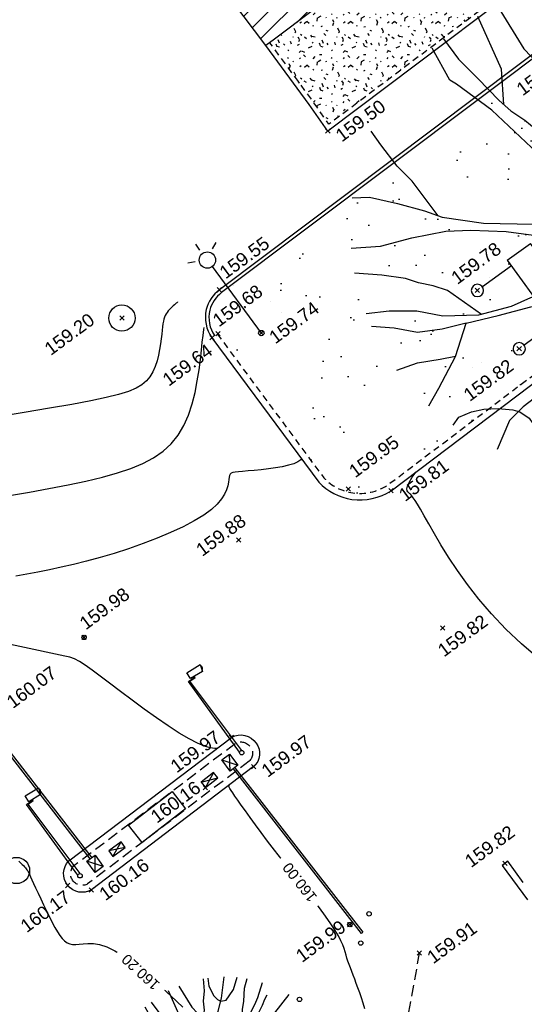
# Model space of a CAD drawing. Header units: metres. Extents: x 1575818 to 1575995, y 2263001 to 2263183.
# Tile 46 of 67: x 1575877 to 1575888, y 2263096 to 2263119. Entities that reach past the tile are written whole.
import ezdxf
from ezdxf.enums import TextEntityAlignment as Align

# ---------------------------------------------------------------- set-up
doc = ezdxf.new("R2010")
doc.units = ezdxf.units.M
doc.set_wipeout_variables(frame=1)
doc.header["$PDMODE"] = 3
doc.header["$PDSIZE"] = 0.05
for name, pattern in [('CACHE_100', [1.5, 1, -0.5]), ('CACHE_15', [0.22499999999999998, 0.15, -0.075]), ('CACHE_25', [0.375, 0.25, -0.125])]:
    doc.linetypes.add(name, pattern=pattern)
doc.layers.get('0').update_dxf_attribs({"linetype": 'CONTINUOUS'})
for name, color, linetype in [('D_ALT_MUR', 30, 'CONTINUOUS'), ('D_BATI', 1, 'CONTINUOUS'), ('D_BORDURETTE', 20, 'CONTINUOUS'), ('D_CN_MAITRESSE', 34, 'CONTINUOUS'), ('D_CN_ORDINAIRE', 43, 'CONTINUOUS'), ('D_ECLAIRAGE', 220, 'CONTINUOUS'), ('D_MOB_URBAIN', 32, 'CONTINUOUS'), ('D_PEINTURE', 252, 'CACHE_25'), ('D_PLAQUE', 151, 'CONTINUOUS'), ('D_REGARD', 144, 'CONTINUOUS'), ('D_TROTTOIR', 7, 'CONTINUOUS'), ('H_BATI', 30, 'CONTINUOUS'), ('T_COTATION_CN', 7, 'CONTINUOUS'), ('T_COTATION_CN Cache des textes', 7, 'CONTINUOUS'), ('TOPO_ALT', 142, 'CONTINUOUS'), ('TOPO_JIS', 7, 'CONTINUOUS'), ('V_ARBRE', 82, 'CONTINUOUS'), ('V_HAIE', 82, 'CACHE_100'), ('V_VEGETATION', 80, 'CONTINUOUS')]:
    doc.layers.add(name, color=color, linetype=linetype)
doc.styles.get("Standard").update_dxf_attribs({"font": 'arial.ttf'})

# ---------------------------------------------------------------- blocks, each defined once
blk = doc.blocks.new('194')
for p, q in [((0, -0.02847191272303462), (0, 0.02847191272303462)), ((0.02847191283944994, 0), (-0.02847191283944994, 0))]:
    blk.add_line(p, q)
for points in [[(-0.1461526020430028, 0.4830846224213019), (-0.1313110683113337, 0.4319720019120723), (-0.106946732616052, 0.3801494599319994), (-0.0806984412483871, 0.3212509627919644), (-0.06513269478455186, 0.2926318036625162), (-0.04396881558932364, 0.2639625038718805), (-0.02814223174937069, 0.2372883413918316), (-0.01035898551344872, 0.2388329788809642), (0.002117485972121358, 0.2457803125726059), (0.01105636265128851, 0.2654169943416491), (0.02217785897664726, 0.3113231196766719), (0.03121265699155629, 0.3416692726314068), (0.04929892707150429, 0.3770461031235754), (0.0586229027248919, 0.4125014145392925), (0.07673969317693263, 0.4512858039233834), (0.09027008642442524, 0.5000015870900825)], [(-0.07450828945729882, 0.3098697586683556), (-0.05362751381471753, 0.3813758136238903), (-0.06234656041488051, 0.5021344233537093)], [(-0.01531891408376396, 0.5064359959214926), (0.005253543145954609, 0.4056769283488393), (0.03225323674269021, 0.3437046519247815)], [(0.1072929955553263, 0.4968469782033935), (0.09997359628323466, 0.463491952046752), (0.1031740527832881, 0.4403387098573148), (0.1049468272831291, 0.4208495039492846), (0.1154644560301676, 0.39933464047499), (0.1258367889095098, 0.3887748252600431), (0.1472230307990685, 0.3849320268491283), (0.1651021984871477, 0.3971861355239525), (0.1918068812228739, 0.4164202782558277), (0.2231852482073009, 0.4581867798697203)], [(0.1152670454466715, 0.1452303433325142), (0.0986536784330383, 0.1258849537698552), (0.07537181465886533, 0.1083240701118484), (0.0521226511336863, 0.09441414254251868), (0.03093184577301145, 0.09290002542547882), (0.01664989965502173, 0.1017909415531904), (0.004443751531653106, 0.1250248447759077), (-0.002311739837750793, 0.1589202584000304), (-0.003714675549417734, 0.1925243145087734), (0.003646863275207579, 0.2262932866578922), (0.007520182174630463, 0.2510870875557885), (0.03967552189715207, 0.2809827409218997), (0.07387395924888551, 0.321570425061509), (0.1006920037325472, 0.3534612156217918), (0.1332324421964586, 0.3991754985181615), (0.1729507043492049, 0.4788131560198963)], [(-0.4404696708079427, 0.2345605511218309), (-0.4059797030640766, 0.2232090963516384), (-0.3550066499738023, 0.190927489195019), (-0.3074519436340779, 0.1567328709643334), (-0.277307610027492, 0.1316828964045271), (-0.1996929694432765, 0.09017412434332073), (-0.1006682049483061, 0.05211815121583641), (-0.06526605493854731, 0.04451329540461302), (-0.04238316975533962, 0.04965355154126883), (-0.02268873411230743, 0.05142106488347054), (-0.01188920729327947, 0.06371477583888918), (-0.008299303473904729, 0.08481899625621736), (-0.0113984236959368, 0.1186162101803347), (-0.02875204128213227, 0.1612869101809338), (-0.1020297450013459, 0.3074666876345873), (-0.1528483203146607, 0.384206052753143), (-0.1634263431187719, 0.3966908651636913), (-0.1757284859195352, 0.472620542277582)], [(0.1767934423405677, 0.2084527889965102), (0.1743488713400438, 0.2337707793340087), (0.1834120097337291, 0.2672810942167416), (0.1873507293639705, 0.299376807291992), (0.1982978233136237, 0.3258111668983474), (0.2143889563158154, 0.3558507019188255), (0.2362548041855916, 0.4055552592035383), (0.259690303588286, 0.4389728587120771)], [(0.1831099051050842, 0.2661640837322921), (0.2103775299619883, 0.2884602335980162), (0.2283046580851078, 0.3060690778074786), (0.2533208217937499, 0.3270222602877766), (0.2749468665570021, 0.3499531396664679), (0.3140364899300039, 0.4025512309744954)], [(-0.284158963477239, 0.1373763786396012), (-0.3102513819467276, 0.2240539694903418), (-0.3293206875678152, 0.2650393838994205), (-0.3465787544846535, 0.3183988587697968), (-0.3556552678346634, 0.3528168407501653)], [(0.4336183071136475, 0.210027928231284), (0.3872137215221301, 0.1926741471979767), (0.3461791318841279, 0.1769761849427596), (0.3051140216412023, 0.1578706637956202), (0.2641121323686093, 0.1458236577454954), (0.2267437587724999, 0.1317967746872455), (0.1767209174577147, 0.1181266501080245), (0.150127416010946, 0.1113057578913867), (0.1233210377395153, 0.1078946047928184), (0.1129181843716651, 0.1150468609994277), (0.1093631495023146, 0.1257890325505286), (0.1111781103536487, 0.1381870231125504), (0.1183478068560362, 0.1505370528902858), (0.1345711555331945, 0.1681611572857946), (0.156197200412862, 0.1910920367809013), (0.1740938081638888, 0.2052933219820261), (0.1920514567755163, 0.2263097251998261), (0.2187888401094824, 0.2491948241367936), (0.2529567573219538, 0.2863749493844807), (0.2816870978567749, 0.3143539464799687), (0.2996316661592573, 0.3339099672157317), (0.3138751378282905, 0.3479005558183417)], [(0.169232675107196, 0.2014359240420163), (0.2292279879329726, 0.218917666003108), (0.2720775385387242, 0.2470136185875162), (0.3185148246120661, 0.2680183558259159), (0.3999514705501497, 0.3183940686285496)], [(-0.4790834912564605, 0.1354306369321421), (-0.4193049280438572, 0.1186184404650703), (-0.3520620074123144, 0.112672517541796), (-0.2795203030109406, 0.1015773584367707), (-0.2298636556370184, 0.08509901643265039), (-0.1611113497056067, 0.05776034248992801), (-0.1098475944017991, 0.03082095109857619), (-0.07449104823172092, 0.01811463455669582), (-0.04982327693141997, 0.00550386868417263), (-0.03220037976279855, -0.007043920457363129), (-0.03242405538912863, -0.03206537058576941), (-0.03598355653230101, -0.0497686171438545), (-0.04853134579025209, -0.06739151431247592), (-0.06302254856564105, -0.08499703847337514), (-0.08253486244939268, -0.09356867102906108), (-0.1145859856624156, -0.09158153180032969), (-0.1604991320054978, -0.09117109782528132), (-0.2049851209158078, -0.09417466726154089), (-0.2758719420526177, -0.08819617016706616), (-0.3466024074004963, -0.0647269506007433), (-0.3942048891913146, -0.03587671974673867), (-0.4489304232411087, -0.01570887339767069), (-0.4966944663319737, -0.004656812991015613)], [(0.4374264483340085, -0.04418277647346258), (0.3992946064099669, -0.03478515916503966), (0.3353269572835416, -0.0291004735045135), (0.2502513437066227, -0.01568081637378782), (0.2007247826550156, -0.00111906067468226), (0.1687075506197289, 0.01158195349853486), (0.1456654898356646, 0.02079474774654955), (0.1316901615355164, 0.03674199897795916), (0.1301455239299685, 0.05452524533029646), (0.1373479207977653, 0.0705262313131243), (0.1515913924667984, 0.08451681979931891), (0.1747795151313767, 0.09161162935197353), (0.1996517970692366, 0.09650060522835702), (0.2228072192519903, 0.09994445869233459), (0.2530211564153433, 0.1033250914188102), (0.2868686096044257, 0.1047258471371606), (0.3170651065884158, 0.1061593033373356), (0.3472637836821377, 0.1078361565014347), (0.3757565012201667, 0.1092848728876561), (0.4112597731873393, 0.1053156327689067), (0.4521025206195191, 0.09959465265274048), (0.5018773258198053, 0.09736869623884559)], [(-0.2695262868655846, -0.08873135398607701), (-0.3194504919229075, -0.01686634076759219), (-0.344298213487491, 0.002791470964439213), (-0.3706338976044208, 0.01906133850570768), (-0.3935534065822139, 0.03700129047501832), (-0.4375619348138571, 0.06023163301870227), (-0.4901822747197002, 0.08428440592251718)], [(0.2017604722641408, -0.2659655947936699), (0.1665602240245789, -0.228164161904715), (0.1418928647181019, -0.2101738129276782), (0.1206635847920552, -0.1888064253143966), (0.08916007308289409, -0.145926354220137), (0.0716798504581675, -0.1136387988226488), (0.05947370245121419, -0.0904048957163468), (0.0472980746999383, -0.06376343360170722), (0.03673248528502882, -0.04760330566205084), (0.03689162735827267, -0.02983531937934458), (0.038754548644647, -0.01208259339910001), (0.04600272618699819, 0.009029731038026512), (0.05340055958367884, 0.01967380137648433), (0.06388407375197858, 0.02152723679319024), (0.07994828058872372, 0.02138335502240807), (0.1030230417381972, 0.01582151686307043), (0.1207430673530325, 0.01030763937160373), (0.1420660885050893, -0.000593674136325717), (0.1560566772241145, -0.01483714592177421), (0.166607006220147, -0.0327010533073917), (0.1752101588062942, -0.0505475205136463), (0.1840719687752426, -0.066692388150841), (0.1946375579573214, -0.08285251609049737), (0.2085954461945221, -0.1007469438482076), (0.2191610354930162, -0.116907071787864), (0.2313846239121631, -0.1381937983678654), (0.2382992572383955, -0.1543212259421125), (0.2525005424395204, -0.1722178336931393), (0.2647546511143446, -0.1900970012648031), (0.2750463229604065, -0.2096625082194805), (0.292685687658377, -0.2241820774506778), (0.3015649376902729, -0.2383797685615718), (0.3138822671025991, -0.2492004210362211)], [(0.1609056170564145, -0.02304741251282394), (0.1755916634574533, -0.007953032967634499), (0.1880049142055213, -0.008064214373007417), (0.2129788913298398, -0.01899822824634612), (0.2269847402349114, -0.03153792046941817), (0.2429682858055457, -0.04068749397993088), (0.2586779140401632, -0.05324244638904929), (0.2729751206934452, -0.06042958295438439), (0.2869657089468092, -0.07467305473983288), (0.297546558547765, -0.08912940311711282), (0.3044938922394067, -0.1016058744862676), (0.3134211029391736, -0.1104488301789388), (0.3273942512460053, -0.1266394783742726)], [(0.3685879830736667, -0.09317352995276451), (0.3455132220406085, -0.0876116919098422), (0.3244008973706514, -0.08036351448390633), (0.3066961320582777, -0.07314585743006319), (0.2816741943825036, -0.06756657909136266), (0.2676356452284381, -0.05867784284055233), (0.2640806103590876, -0.04793567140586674), (0.2641917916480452, -0.03552242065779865), (0.2736219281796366, -0.0193672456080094)], [(-0.4387546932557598, -0.2315035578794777), (-0.4063985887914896, -0.2041293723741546), (-0.3507960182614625, -0.1533647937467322), (-0.3060600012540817, -0.0952146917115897), (-0.3575126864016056, -0.08940992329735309), (-0.4086746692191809, -0.07826293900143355), (-0.451208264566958, -0.05310221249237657), (-0.4954066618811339, -0.03366502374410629)], [(0.3456715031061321, -0.03001977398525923), (0.3495762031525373, -0.04164234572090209), (0.3635667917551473, -0.05588581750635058), (0.3705141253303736, -0.06836228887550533), (0.3847633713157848, -0.08090416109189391), (0.3987844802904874, -0.09174007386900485), (0.4130969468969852, -0.09722343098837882), (0.4275163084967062, -0.1119520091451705)], [(-0.3060600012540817, -0.0952146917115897), (-0.2368888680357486, -0.1028784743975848), (-0.166002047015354, -0.1088569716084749), (-0.1271815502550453, -0.1145488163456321), (-0.1005377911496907, -0.1235330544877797), (-0.0864958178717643, -0.1290033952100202), (-0.07421730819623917, -0.1415034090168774), (-0.06007573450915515, -0.1630090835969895), (-0.05492027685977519, -0.1841914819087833), (-0.06417784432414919, -0.2142340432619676), (-0.06786547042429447, -0.246269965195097), (-0.07195237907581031, -0.2957944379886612), (-0.07937728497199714, -0.3382436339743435), (-0.09935620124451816, -0.3718345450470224), (-0.106592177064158, -0.3931491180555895), (-0.1329422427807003, -0.4807580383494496)], [(-0.04733307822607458, -0.4976479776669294), (-0.05001621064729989, -0.4112209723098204), (-0.05466897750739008, -0.3327991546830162), (-0.04138153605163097, -0.2353081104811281), (-0.02849085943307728, -0.1821153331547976), (-0.004923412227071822, -0.1326694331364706), (0.01308437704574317, -0.106054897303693), (0.02556084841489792, -0.09910756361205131), (0.03987331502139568, -0.1045909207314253), (0.05214486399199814, -0.1205229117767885), (0.0677106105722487, -0.1491420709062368), (0.08892245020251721, -0.172456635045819), (0.1081544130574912, -0.1994047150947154), (0.125715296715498, -0.2226865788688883), (0.1326321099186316, -0.2385706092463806), (0.1414939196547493, -0.2547154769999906), (0.1413500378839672, -0.2707796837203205), (0.1395198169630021, -0.284881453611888), (0.1357097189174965, -0.3026167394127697), (0.1371584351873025, -0.3311094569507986), (0.1388832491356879, -0.3559533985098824), (0.1420684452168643, -0.380810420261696), (0.1454970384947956, -0.4056696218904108), (0.148697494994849, -0.4288228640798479), (0.1558555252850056, -0.4449524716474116), (0.1634697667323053, -0.4756718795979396)], [(0.2195901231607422, -0.1176543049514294), (0.2544920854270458, -0.140104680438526), (0.2827929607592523, -0.1600749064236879), (0.3215468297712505, -0.1815992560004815), (0.3498651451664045, -0.1996223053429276), (0.3816389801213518, -0.2123211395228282), (0.4411833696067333, -0.2522903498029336)], [(-0.4766329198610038, -0.1377846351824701), (-0.4305907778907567, -0.1383176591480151), (-0.3828145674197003, -0.1477337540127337), (-0.3503736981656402, -0.1528158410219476)], [(0.2999844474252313, -0.1696232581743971), (0.4837679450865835, -0.1595204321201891)], [(0.3358474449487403, -0.1907008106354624), (0.3426147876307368, -0.2209780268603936), (0.3601604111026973, -0.2459636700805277), (0.3741030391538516, -0.2655618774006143), (0.4084618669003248, -0.3011376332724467)], [(0.1958192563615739, -0.2987018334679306), (0.2016187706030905, -0.2817864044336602), (0.1964057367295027, -0.2659176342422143), (0.2071152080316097, -0.2660135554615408), (0.2160576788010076, -0.2731527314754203), (0.2300482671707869, -0.2873962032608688), (0.2513560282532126, -0.3000012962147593), (0.2813933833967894, -0.3163358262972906), (0.2990654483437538, -0.3272044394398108), (0.3167375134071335, -0.338073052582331), (0.3500866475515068, -0.3657007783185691)], [(-0.404449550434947, -0.2874813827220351), (-0.3873556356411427, -0.2752398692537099), (-0.3591609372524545, -0.2737912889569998), (-0.332471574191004, -0.2776740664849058), (-0.3041273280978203, -0.286673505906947), (-0.2760585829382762, -0.2993146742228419), (-0.2635067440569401, -0.3084158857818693), (-0.2495907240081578, -0.3279759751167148), (-0.2427825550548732, -0.3545179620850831), (-0.2412579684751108, -0.374210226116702), (-0.2395360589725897, -0.3990061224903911), (-0.2445421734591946, -0.4332885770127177)], [(-0.07122478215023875, -0.2869775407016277), (-0.146404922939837, -0.281038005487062), (-0.1996362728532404, -0.283963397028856), (-0.252995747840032, -0.3012214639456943), (-0.2903220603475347, -0.3186228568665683), (-0.3351678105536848, -0.3665465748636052)], [(0.2205787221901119, -0.4530722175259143), (0.1899064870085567, -0.3936531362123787), (0.1797739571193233, -0.3563196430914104), (0.1727096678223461, -0.3297239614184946), (0.1641719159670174, -0.3045755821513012), (0.1605994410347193, -0.2957805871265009), (0.1392412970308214, -0.2861779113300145)], [(0.1617832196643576, -0.298694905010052), (0.1625793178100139, -0.2921470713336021), (0.1677386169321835, -0.2868381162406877), (0.1784001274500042, -0.2922887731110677), (0.1980520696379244, -0.2995238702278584), (0.2120884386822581, -0.3086560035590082), (0.228026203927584, -0.3229169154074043), (0.2436072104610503, -0.3498322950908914), (0.2559092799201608, -0.3623567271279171), (0.2684394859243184, -0.3765871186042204), (0.2965663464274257, -0.4090494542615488)]]:
    blk.add_lwpolyline(points)
blk = doc.blocks.new('TCPOINT')
at = {"color": 0, "lineweight": 9}
blk.add_point((0, 0), dxfattribs=at)
at = {"layer": 'TOPO_ALT', "lineweight": 9}
blk.add_attdef('ALT', text='', height=0.3, dxfattribs=at).set_placement((0.09999999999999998, -0.1), align=Align.TOP_LEFT)
blk = doc.blocks.new('280')
at = {"ltscale": 3}
blk.add_circle((0, 0), 0.05, dxfattribs=at)
blk = doc.blocks.new('510')
at = {"color": 0, "linetype": 'ByBlock'}
for p, q in [((0.5271395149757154, 0.02005909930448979), (0.5271253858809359, 0.09444305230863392)), ((0.5271253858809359, 0.09444305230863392), (1, 0)), ((-2.362066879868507e-07, 0.02017509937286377), (0.5271395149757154, 0.02005909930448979)), ((2.362066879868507e-07, -0.02017509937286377), (-2.362066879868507e-07, 0.02017509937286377)), ((1, 0), (0.5271250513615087, -0.09444320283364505)), ((0.527139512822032, -0.02005925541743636), (2.362066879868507e-07, -0.02017509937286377)), ((0.5271250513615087, -0.09444320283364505), (0.527139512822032, -0.02005925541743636))]:
    blk.add_line(p, q, dxfattribs=at)
blk = doc.blocks.new('425')
at = {"linetype": 'Continuous', "ltscale": 3}
for p, q in [((-1.164153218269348e-10, 2.357073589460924), (-1.164153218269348e-10, 2.522992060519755)), ((-0.249964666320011, 2.209699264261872), (-0.4010844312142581, 2.278195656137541)), ((0.249964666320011, 2.209699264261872), (0.4010844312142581, 2.278195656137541))]:
    blk.add_line(p, q, dxfattribs=at)
at = {"ltscale": 3}
blk.add_line((0, 1.885346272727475), (0, 0), dxfattribs=at)
at = {"linetype": 'Continuous', "ltscale": 3}
for centre, radius in [((0, 2.071401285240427), 0.1860550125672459), ((0, 0), 0.06209261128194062)]:
    blk.add_circle(centre, radius, dxfattribs=at)
blk = doc.blocks.new('529')
at = {"color": 0}
for p, q in [((-0.09999999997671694, -0.5857138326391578), (1.099999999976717, -0.5857138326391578)), ((-0.09999999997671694, -0.5857138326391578), (-0.09999999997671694, -0.9857140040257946)), ((1.099999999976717, -0.5857138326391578), (1.099999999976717, -0.9857140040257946)), ((1.099999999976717, -0.9857140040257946), (-0.09999999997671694, -0.9857140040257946))]:
    blk.add_line(p, q, dxfattribs=at)
for points in [[(0, -0.5857138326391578), (0, -0.08571426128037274)], [(1, -0.5857138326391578), (1, -0.08571426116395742)]]:
    blk.add_lwpolyline(points, dxfattribs=at)
for centre in [(0, 0), (1, 0)]:
    blk.add_circle(centre, 0.08571426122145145, dxfattribs=at)
blk = doc.blocks.new('480')
blk.add_circle((0, 0), 0.3)
blk = doc.blocks.new('504')
at = {"flags": 128}
for points in [[(-0.06262151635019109, 0.07796502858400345), (-0.03299149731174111, 4.061532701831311)], [(-0.03299149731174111, 4.061532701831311), (0.2899972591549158, 4.061373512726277), (0.290015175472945, 4.097725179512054)], [(0.03720031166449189, 4.029674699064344), (0.3218049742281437, 4.029534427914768), (0.3218372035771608, 4.094926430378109)], [(0.06269833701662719, 0.07790326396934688), (0.03720031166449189, 4.029674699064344)]]:
    blk.add_lwpolyline(points, dxfattribs=at)
blk.add_lwpolyline([(0.1523238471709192, 4.421948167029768), (0.8658200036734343, 4.359196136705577), (0.7581305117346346, 4.056554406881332), (0.1250841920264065, 4.112230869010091)], close=True)
blk.add_circle((0, 0), 0.1)
at = {"color": 2}
blk.add_arc((0.7130849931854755, 4.238849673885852), 0.1540363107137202, 292.6541478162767, 28.17152059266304, dxfattribs=at)
blk = doc.blocks.new('zt_cache')
at = {"color": 7, "true_color": 0xffffff}
blk.add_wipeout([(0, 0), (1, 0), (1, 1), (0, 1)], dxfattribs=at)

msp = doc.modelspace()

# ---------------------------------------------------------------- hatches: boundary and pattern name
at = {"layer": 'H_BATI'}
h = msp.add_hatch(dxfattribs=at)
h.set_pattern_fill('ANSI31', color=256, scale=0.1)
h.set_pattern_definition([(45, (0, 0), (-0.2245064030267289, 0.2245064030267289), [])])
h.paths.add_polyline_path([(1575898.473245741, 2263130.268027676), (1575899.84896295, 2263128.479965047), (1575903.005930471, 2263130.860281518), (1575901.151989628, 2263133.319127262), (1575880.770740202, 2263130.837368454), (1575864.877073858, 2263125.474333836), (1575868.774328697, 2263120.33384743), (1575876.150153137, 2263125.877966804), (1575882.129013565, 2263117.955760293), (1575882.326651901, 2263118.103326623), (1575887.603221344, 2263122.078232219), (1575893.98224149, 2263126.875342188)])
at = {"layer": 'V_HAIE'}
h = msp.add_hatch(dxfattribs=at)
h.set_pattern_fill('HAIE', color=256)
h.set_pattern_definition([(109.29004622, (0.70106, 0.0037159), (-6.000000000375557, 17.00000000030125), [0.060339, -21.1292811]), (161.565051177, (0.4332, 0.9125), (-1.000000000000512, 1.360744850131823e-12), [0.06312999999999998, -3.09914766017]), (106.927513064, (0.3733, 0.9325), (-3.99999999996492, 13.00000000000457), [0.06846000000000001, -23.9731705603]), (111.250505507, (0.43602, 0), (-1.999999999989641, 5.000000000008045), [0.086495, -19.2267129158]), (28.4429286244, (0.3021, 0.5821), (10.99999999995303, 5.999999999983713), [0.07775999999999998, -27.2169281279]), (83.65980825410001, (0.2935, 0.5052), (-2.833427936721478e-13, 1.000000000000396), [0.07737999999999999, -8.978005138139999]), (28.0724869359, (0.83505, 0.95525), (13.00000000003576, 7.00000000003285), [0.048417, -16.951583]), (69.44395478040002, (0.8778, 0.04644), (1.000000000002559, 3.000000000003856), [0.04869999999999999, -8.495303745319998]), (122.905242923, (0.892, 0.09204), (-2.000000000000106, 2.999999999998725), [0.05765, -20.1908067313]), (135, (0.94045, 0.18035), (-1.00000000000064, 1.110223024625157e-16), [0.036277, -1.37793656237]), (156.250505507, (0.9946, 0.7986), (-15.99999999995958, 7.000000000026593), [0.07787000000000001, -27.2351305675]), (45, (0.8834799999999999, 0.79002), (0, 1.00000000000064), [0.056422, -1.35779156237]), (48.3664606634, (0.892, 0.6476), (7.000000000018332, 8.000000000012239), [0.03428, -12.0073145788]), (34.6951535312, (0.8977, 0.471), (9.999999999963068, 6.999999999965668), [0.04504999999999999, -15.7663383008]), (128.290163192, (0.55, 0.9638), (-3.999999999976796, 5.000000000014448), [0.04612, -24.1613168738]), (72.2553283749, (0.6526, 0.4111), (7.00000000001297, 21.99999999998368), [0.07477999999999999, -26.1740294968]), (115.346175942, (0.6754, 0.4823), (-1.000000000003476, 2.000000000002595), [0.05992000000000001, -20.9638760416]), (115.016893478, (0.8038, 0.2659), (-0.9999999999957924, 2.000000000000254), [0.08796, -16.4649853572]), (41.1859251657, (0.7809, 0.2459), (1.000000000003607, 1.000000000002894), [0.03027, -10.5998758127]), (63.4349488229, (0.74384, 0.14044), (3.841926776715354e-13, 1.000000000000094), [0.019113, -2.2169549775]), (131.185925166, (0.4873, 0.1775), (-1.000000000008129, 0.999999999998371), [0.06057000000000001, -10.5695758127]), (159.44395478, (0.5443100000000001, 0.28003), (-2.999999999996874, 1.000000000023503), [0.048702, -8.495301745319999]), (19.7988763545, (0.3733, 0.3826), (10.99999999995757, 3.99999999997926), [0.03338999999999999, -26.5372705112]), (116.565051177, (0.50443, 0.5735100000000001), (-0.9999999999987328, 1.000000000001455), [0.019113, -2.2169549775]), (45, (0.6212300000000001, 0.65897), (0, 1.00000000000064), [0.024185, -1.39002856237]), (56.30993247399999, (0.7409399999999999, 0.57919), (0.9999999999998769, 1.999999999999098), [0.020579, -3.58497227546]), (131.185925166, (0.6441, 0.8328), (-1.000000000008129, 0.999999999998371), [0.03031, -10.5998358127]), (0, (0.35, 0.75), (0, 1), [0.05, -0.95]), (146.309932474, (0.05123, 0.1063), (-1.999999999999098, 0.9999999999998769), [0.06157000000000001, -3.54398127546]), (143.130102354, (0.1111, 0.45668), (-2.999999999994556, 2.000000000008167), [0.071224, -4.928776]), (36.3843518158, (0, 0.45956), (3.999999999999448, 2.999999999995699), [0.067217, -23.5336304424]), (136.73570459, (0.054093, 0.6674800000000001), (-16.00000000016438, 14.99999999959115), [0.06657599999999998, -23.27865906]), (25.70995378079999, (0.094, 0.8983), (1.999999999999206, 0.9999999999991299), [0.09176000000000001, -29.8748881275]), (127.405356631, (0.1709, 0.1575), (-9.999999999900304, 13.00000000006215), [0.061, -21.339934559]), (45, (0.17947, 0.009394), (0, 1.00000000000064), [0.028211, -1.38600256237]), (153.434948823, (0.21369, 0.39117), (-1.000000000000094, -1.361022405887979e-12), [0.025435, -2.2106329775]), (167.471192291, (0.2479, 0.1404), (-5.000000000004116, 0.999999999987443), [0.07887999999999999, -9.140664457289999]), (45, (0.2, 0.65), (0, 1.00000000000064), [0.070711, -1.34350256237])])
h.paths.add_polyline_path([(1575887.973527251, 2263119.481112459), (1575887.125996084, 2263121.718732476), (1575882.326651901, 2263118.103326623), (1575882.217129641, 2263118.021552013), (1575883.206260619, 2263116.67475125), (1575883.565964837, 2263116.158043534)])
at = {"layer": 'V_VEGETATION', "ltscale": 0.5}
h = msp.add_hatch(dxfattribs=at)
h.set_pattern_fill('ALEA', color=256, scale=0.25)
h.set_pattern_definition([(348.4323474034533, (1575893.994769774, 2263027.499427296), (1.990511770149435, 2.244518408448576), [0, -1.875]), (103.4323474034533, (1575893.564482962, 2263027.450916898), (-2.178559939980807, -2.062492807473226), [0, -3.125]), (189.4323474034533, (1575893.564482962, 2263027.450916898), (1.905500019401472, -2.317125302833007), [0, -2.5]), (216.4323474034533, (1575893.821637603, 2263027.102532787), (2.749765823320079, -1.199494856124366), [0, -2.5]), (110.4323474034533, (1575892.98907147, 2263026.757085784), (-1.910966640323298, -2.312618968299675), [0, -2.5]), (322.4323474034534, (1575892.98907147, 2263026.757085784), (2.772992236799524, 1.1447768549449), [0, -2.5]), (88.43234740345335, (1575894.71021872, 2263026.951127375), (-2.638139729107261, -1.428362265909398), [0, -3.125]), (336.4323474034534, (1575893.681600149, 2263028.344663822), (2.413675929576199, 1.781619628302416), [0, -2.5]), (211.4323474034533, (1575893.681600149, 2263028.344663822), (2.634759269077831, -1.434588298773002), [0, -2.5]), (150.4323474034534, (1575893.508467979, 2263027.947769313), (-2.58668352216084, -1.519561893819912), [0, -1.25]), (284.4323474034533, (1575894.279931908, 2263026.902616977), (2.889942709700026, -0.8051280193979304), [0, -1.55])])
h.paths.add_polyline_path([(1575894.184574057, 2263122.164097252), (1575888.903240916, 2263118.170199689), (1575881.10952939, 2263112.310417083, 0.1684332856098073), (1575880.844244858, 2263111.913241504, 0.2113876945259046), (1575880.960053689, 2263111.32962539), (1575881.015166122, 2263111.372867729), (1575883.450571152, 2263108.082411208, 0.1673720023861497), (1575884.112178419, 2263107.741810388, 0.1817540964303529), (1575884.897668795, 2263107.914024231), (1575892.188828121, 2263113.422821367), (1575890.793016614, 2263115.227843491), (1575896.301198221, 2263119.367971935)])
h.paths.add_polyline_path([(1575892.906920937, 2263118.203738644), (1575893.278282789, 2263117.775381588), (1575892.849925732, 2263117.404019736), (1575892.478563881, 2263117.832376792)], flags=16)
h.paths.add_polyline_path([(1575891.82196894, 2263118.381010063), (1575892.143285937, 2263117.945527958), (1575891.707803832, 2263117.624210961), (1575891.386486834, 2263118.059693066)], flags=16)
edge = h.paths.add_edge_path(flags=16)
edge.add_ellipse((1575889.465908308, 2263113.720296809), major_axis=(0.1767766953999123, 0.1767766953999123), ratio=0.999999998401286, start_angle=0, end_angle=360)
edge = h.paths.add_edge_path(flags=16)
edge.add_line((1575888.167698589, 2263113.437402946), (1575889.31336487, 2263111.841649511))
edge.add_line((1575889.31336487, 2263111.841649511), (1575888.781446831, 2263111.459760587))
edge.add_line((1575888.781446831, 2263111.459760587), (1575888.685974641, 2263111.59274004))
edge.add_line((1575888.685974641, 2263111.59274004), (1575888.021077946, 2263111.115379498))
edge.add_ellipse((1575887.90709559, 2263111.033546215), major_axis=(-0.09921860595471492, 0.09921860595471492), ratio=0.9999999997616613, start_angle=-189.32365933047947, end_angle=-99.32365927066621, ccw=False)
edge.add_ellipse((1575887.90709559, 2263111.033546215), major_axis=(-0.09921860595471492, 0.09921860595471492), ratio=0.9999999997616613, start_angle=-99.32365927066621, end_angle=170.6763406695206, ccw=False)
edge.add_line((1575888.021077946, 2263111.115379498), (1575888.685974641, 2263111.59274004))
edge.add_line((1575888.685974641, 2263111.59274004), (1575887.731252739, 2263112.922534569))
edge.add_line((1575887.731252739, 2263112.922534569), (1575887.066356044, 2263112.445174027))
edge.add_ellipse((1575886.952373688, 2263112.363340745), major_axis=(-0.0992186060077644, 0.0992186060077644), ratio=0.9999999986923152, start_angle=-189.3236593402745, end_angle=-99.3236593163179, ccw=False)
edge.add_ellipse((1575886.952373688, 2263112.363340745), major_axis=(-0.0992186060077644, 0.0992186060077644), ratio=0.9999999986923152, start_angle=-99.3236593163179, end_angle=170.6763406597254, ccw=False)
edge.add_line((1575887.066356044, 2263112.445174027), (1575887.731252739, 2263112.922534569))
edge.add_line((1575887.731252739, 2263112.922534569), (1575887.635780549, 2263113.055514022))
edge.add_line((1575887.635780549, 2263113.055514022), (1575888.167698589, 2263113.437402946))

# ---------------------------------------------------------------- linework, layer by layer
at = {"layer": 'D_BATI', "flags": 128}
msp.add_lwpolyline([(1575899.84896295, 2263128.479965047), (1575898.473245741, 2263130.268027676), (1575893.98224149, 2263126.875342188), (1575887.603221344, 2263122.078232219), (1575882.326651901, 2263118.103326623), (1575882.129013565, 2263117.955760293), (1575876.150153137, 2263125.877966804), (1575868.774328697, 2263120.33384743), (1575864.877073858, 2263125.474333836)], dxfattribs=at)
at = {"layer": 'D_BORDURETTE', "flags": 128}
for points in [[(1575906.322403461, 2263124.006233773), (1575902.718419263, 2263128.700161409), (1575894.532544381, 2263122.527542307), (1575888.855075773, 2263118.234075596), (1575881.065637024, 2263112.377505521, 0.1706235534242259), (1575880.766488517, 2263111.932100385, 0.2118284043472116), (1575880.894598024, 2263111.283630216)], [(1575906.258949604, 2263123.957514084), (1575902.703262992, 2263128.588537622), (1575894.580754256, 2263122.463700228), (1575888.903240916, 2263118.170199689), (1575881.113604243, 2263112.313480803, 0.1702316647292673), (1575880.844244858, 2263111.913241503, 0.2113876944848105), (1575880.960053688, 2263111.32962539)]]:
    msp.add_lwpolyline(points, format="xyb", dxfattribs=at)
at = {"layer": 'D_CN_MAITRESSE', "elevation": 159.9999999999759, "flags": 128}
for points in [[(1575881.007105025, 2263101.906102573), (1575880.96428743, 2263101.90540578), (1575880.858081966, 2263101.921046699), (1575880.726728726, 2263101.95902364), (1575880.566721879, 2263102.024655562), (1575880.374555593, 2263102.123261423), (1575880.148840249, 2263102.257857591), (1575879.896651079, 2263102.42225008), (1575879.627179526, 2263102.607942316), (1575879.349617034, 2263102.806437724), (1575879.073155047, 2263103.009239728), (1575878.806985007, 2263103.207851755), (1575878.560298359, 2263103.393777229), (1575878.342286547, 2263103.558519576), (1575878.159309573, 2263103.695378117), (1575878.006401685, 2263103.80483576), (1575877.87576569, 2263103.88917131), (1575877.759604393, 2263103.95066357), (1575877.6501206, 2263103.991591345), (1575877.53951712, 2263104.01423344), (1575874.239849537, 2263104.720233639)], [(1575884.387352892, 2263095.963659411), (1575884.346718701, 2263096.089346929), (1575884.306612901, 2263096.211076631), (1575884.267154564, 2263096.327754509), (1575884.228462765, 2263096.438286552), (1575884.190688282, 2263096.541871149), (1575884.154108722, 2263096.638876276), (1575884.119033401, 2263096.729962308), (1575884.085771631, 2263096.815789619), (1575884.054632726, 2263096.897018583), (1575884.025926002, 2263096.974309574), (1575883.999960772, 2263097.048322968), (1575883.97704635, 2263097.119719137), (1575883.956844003, 2263097.189600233), (1575883.936422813, 2263097.26083551), (1575883.912203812, 2263097.336735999), (1575883.880608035, 2263097.420612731), (1575883.838056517, 2263097.515776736), (1575883.780970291, 2263097.625539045), (1575883.705770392, 2263097.753210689), (1575883.608877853, 2263097.902102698), (1575883.488080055, 2263098.074220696), (1575883.346629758, 2263098.266348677), (1575883.189146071, 2263098.473965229), (1575883.020248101, 2263098.692548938), (1575882.844554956, 2263098.917578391), (1575882.666685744, 2263099.144532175), (1575882.491259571, 2263099.368888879), (1575882.322895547, 2263099.586127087), (1575882.165502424, 2263099.792294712), (1575882.020147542, 2263099.985716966), (1575881.887187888, 2263100.165288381), (1575881.766980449, 2263100.329903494), (1575881.659882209, 2263100.478456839), (1575881.566250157, 2263100.609842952), (1575881.486441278, 2263100.722956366), (1575881.420812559, 2263100.816691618), (1575881.369453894, 2263100.890629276), (1575881.331386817, 2263100.947094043), (1575881.305365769, 2263100.989096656), (1575881.290145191, 2263101.019647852), (1575881.284479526, 2263101.041758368), (1575881.287123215, 2263101.058438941), (1575881.296830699, 2263101.072700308), (1575881.296942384, 2263101.072807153)]]:
    msp.add_lwpolyline(points, dxfattribs=at)
at = {"layer": 'D_CN_ORDINAIRE', "flags": 128}
for points, elevation in [([(1575880.112810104, 2263112.101449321), (1575880.112709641, 2263112.101361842), (1575880.112006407, 2263112.100749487), (1575880.11009763, 2263112.099087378), (1575880.106380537, 2263112.095850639), (1575880.100252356, 2263112.090514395), (1575880.091110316, 2263112.082553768), (1575880.078351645, 2263112.071443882), (1575880.061373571, 2263112.056659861), (1575880.03986217, 2263112.037840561), (1575880.014658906, 2263112.015279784), (1575879.986894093, 2263111.989435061), (1575879.957698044, 2263111.960763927), (1575879.928201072, 2263111.929723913), (1575879.89953349, 2263111.896772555), (1575879.87282561, 2263111.862367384), (1575879.849207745, 2263111.826965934), (1575879.829501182, 2263111.790640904), (1575879.813291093, 2263111.751925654), (1575879.799853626, 2263111.708968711), (1575879.788464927, 2263111.659918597), (1575879.778401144, 2263111.602923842), (1575879.768938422, 2263111.536132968), (1575879.759352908, 2263111.457694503), (1575879.74892075, 2263111.365756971), (1575879.736789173, 2263111.259392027), (1575879.721589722, 2263111.14136384), (1575879.701825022, 2263111.015359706), (1575879.675997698, 2263110.885066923), (1575879.642610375, 2263110.754172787), (1575879.600165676, 2263110.626364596), (1575879.547166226, 2263110.505329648), (1575879.482114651, 2263110.394755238), (1575879.402246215, 2263110.297221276), (1575879.29972675, 2263110.210878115), (1575879.165454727, 2263110.13276872), (1575878.990328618, 2263110.059936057), (1575878.765246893, 2263109.989423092), (1575878.481108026, 2263109.918272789), (1575878.128810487, 2263109.843528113), (1575877.699252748, 2263109.76223203), (1575877.188655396, 2263109.672411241), (1575876.614527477, 2263109.57602739), (1575875.999700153, 2263109.476025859)], 159.3999999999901), ([(1575876.277020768, 2263107.680306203), (1575876.728891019, 2263107.758937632), (1575877.177172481, 2263107.840895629), (1575877.611248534, 2263107.925657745), (1575878.020502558, 2263108.012701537), (1575878.396261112, 2263108.102144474), (1575878.737623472, 2263108.196663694), (1575879.045632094, 2263108.299576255), (1575879.321329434, 2263108.414199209), (1575879.565757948, 2263108.543849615), (1575879.779960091, 2263108.691844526), (1575879.964978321, 2263108.861500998), (1575880.121855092, 2263109.056136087), (1575880.251958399, 2263109.277284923), (1575880.357958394, 2263109.519354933), (1575880.442850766, 2263109.774971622), (1575880.509631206, 2263110.036760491), (1575880.561295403, 2263110.297347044), (1575880.600839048, 2263110.549356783), (1575880.631257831, 2263110.785415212), (1575880.655547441, 2263110.998147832), (1575880.676337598, 2263111.181870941), (1575880.694794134, 2263111.337664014), (1575880.711716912, 2263111.46829732), (1575880.719483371, 2263111.520226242)], 159.5999999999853), ([(1575882.939066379, 2263108.521365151), (1575882.921857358, 2263108.499305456), (1575882.854658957, 2263108.450384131), (1575882.761903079, 2263108.408175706), (1575882.642381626, 2263108.371457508), (1575882.501433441, 2263108.339678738), (1575882.346034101, 2263108.312456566), (1575882.183159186, 2263108.289408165), (1575882.019784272, 2263108.270150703), (1575881.862884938, 2263108.254301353), (1575881.719436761, 2263108.241477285), (1575881.59641532, 2263108.231295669), (1575881.499031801, 2263108.223083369), (1575881.425439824, 2263108.215006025), (1575881.37202862, 2263108.204938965), (1575881.335187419, 2263108.190757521), (1575881.311305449, 2263108.170337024), (1575881.296771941, 2263108.141552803), (1575881.287976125, 2263108.102280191), (1575881.281307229, 2263108.050394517), (1575881.272837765, 2263107.984367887), (1575881.257373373, 2263107.905059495), (1575881.229402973, 2263107.813925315), (1575881.183415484, 2263107.712421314), (1575881.113899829, 2263107.602003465), (1575881.015344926, 2263107.484127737), (1575880.882239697, 2263107.3602501), (1575880.709073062, 2263107.231826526), (1575880.492524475, 2263107.100406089), (1575880.238035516, 2263106.967910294), (1575879.9532383, 2263106.836353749), (1575879.645764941, 2263106.707751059), (1575879.323247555, 2263106.584116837), (1575878.993318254, 2263106.467465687), (1575878.663609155, 2263106.35981222), (1575878.341752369, 2263106.263171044), (1575878.033841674, 2263106.178904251), (1575877.739817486, 2263106.105763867), (1575877.458081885, 2263106.041849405), (1575877.18703695, 2263105.985260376), (1575876.925084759, 2263105.934096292), (1575876.670627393, 2263105.886456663), (1575876.422066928, 2263105.840441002)], 159.7999999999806), ([(1575888.336641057, 2263103.967596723), (1575887.958762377, 2263104.292594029), (1575887.604487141, 2263104.632236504), (1575887.279065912, 2263104.977136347), (1575886.986570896, 2263105.318725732), (1575886.726360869, 2263105.651716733), (1575886.496616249, 2263105.971641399), (1575886.295517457, 2263106.27403178), (1575886.121244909, 2263106.554419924), (1575885.971979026, 2263106.808337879), (1575885.845900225, 2263107.031317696), (1575885.741188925, 2263107.218891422), (1575885.655895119, 2263107.368218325), (1575885.587547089, 2263107.482966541), (1575885.533542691, 2263107.568431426), (1575885.491279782, 2263107.629908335), (1575885.458156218, 2263107.672692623), (1575885.431569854, 2263107.702079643), (1575885.408918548, 2263107.723364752), (1575885.387600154, 2263107.741843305), (1575885.366504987, 2263107.762847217), (1575885.350493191, 2263107.791854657), (1575885.345917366, 2263107.834380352), (1575885.359130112, 2263107.895939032), (1575885.396484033, 2263107.982045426), (1575885.464331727, 2263108.098214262), (1575885.544963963, 2263108.21508449)], 159.7999999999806), ([(1575876.487817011, 2263099.333036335), (1575876.514062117, 2263099.308375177), (1575876.540991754, 2263099.28291423), (1575876.567800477, 2263099.25714625), (1575876.593682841, 2263099.231563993), (1575876.617833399, 2263099.206660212), (1575876.639446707, 2263099.182927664), (1575876.658110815, 2263099.160332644), (1575876.67498776, 2263099.136735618), (1575876.691633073, 2263099.10947059), (1575876.709602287, 2263099.075871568), (1575876.730450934, 2263099.033272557), (1575876.755734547, 2263098.979007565), (1575876.787008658, 2263098.910410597), (1575876.825828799, 2263098.824815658), (1575876.873201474, 2263098.720752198), (1575876.927937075, 2263098.601531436), (1575876.988296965, 2263098.471660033), (1575877.052542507, 2263098.335644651), (1575877.118935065, 2263098.19799195), (1575877.185736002, 2263098.063208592), (1575877.251206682, 2263097.935801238), (1575877.313608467, 2263097.82027655), (1575877.371776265, 2263097.720289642), (1575877.426839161, 2263097.63608944), (1575877.480499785, 2263097.567073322), (1575877.534460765, 2263097.512638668), (1575877.590424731, 2263097.472182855), (1575877.650094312, 2263097.445103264), (1575877.715172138, 2263097.430797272), (1575877.787360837, 2263097.428662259), (1575877.868502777, 2263097.436882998), (1575877.96099928, 2263097.44879385), (1575878.067391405, 2263097.45651657), (1575878.190220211, 2263097.452172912), (1575878.332026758, 2263097.427884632), (1575878.495352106, 2263097.375773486), (1575878.682737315, 2263097.287961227), (1575878.896723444, 2263097.156569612), (1575879.138061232, 2263096.977129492), (1575879.400340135, 2263096.758808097), (1575879.67535929, 2263096.514181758), (1575879.954917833, 2263096.255826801), (1575880.230814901, 2263095.996319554)], 160.1999999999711)]:
    msp.add_lwpolyline(points, dxfattribs=dict(at, elevation=elevation))
at = {"layer": 'D_MOB_URBAIN', "flags": 128}
for points in [[(1575878.1202577, 2263099.38897719), (1575875.442274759, 2263102.839862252), (1575875.473875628, 2263102.864385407), (1575878.152693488, 2263099.412424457)], [(1575881.490199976, 2263101.522018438), (1575881.310474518, 2263101.387705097), (1575881.118913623, 2263101.644033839), (1575881.298639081, 2263101.778347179), (1575881.490199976, 2263101.522018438)], [(1575881.118913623, 2263101.644033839), (1575881.490199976, 2263101.522018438)], [(1575881.310474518, 2263101.387705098), (1575881.298639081, 2263101.778347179)], [(1575880.931056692, 2263101.360689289), (1575880.747820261, 2263101.012646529)], [(1575881.416360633, 2263101.466836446), (1575884.336684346, 2263097.708801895), (1575884.305099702, 2263097.684257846), (1575881.38431386, 2263101.44288709)], [(1575880.648806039, 2263101.138329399), (1575881.030070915, 2263101.235006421)], [(1575878.6367397, 2263099.437761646), (1575878.919432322, 2263099.642730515), (1575878.825512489, 2263099.772264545), (1575878.542819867, 2263099.567295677), (1575878.6367397, 2263099.437761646)], [(1575878.6367397, 2263099.437761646), (1575878.825512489, 2263099.772264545)], [(1575878.919432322, 2263099.642730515), (1575878.542819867, 2263099.567295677)], [(1575878.41636601, 2263099.208174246), (1575878.231524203, 2263099.074555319), (1575878.044054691, 2263099.33389136), (1575878.228896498, 2263099.467510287), (1575878.41636601, 2263099.208174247)], [(1575878.41636601, 2263099.208174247), (1575878.044054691, 2263099.33389136)], [(1575878.231524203, 2263099.074555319), (1575878.228896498, 2263099.467510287)]]:
    msp.add_lwpolyline(points, dxfattribs=at)
msp.add_lwpolyline([(1575880.931056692, 2263101.360689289), (1575880.648806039, 2263101.138329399), (1575880.747820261, 2263101.012646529), (1575881.030070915, 2263101.235006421)], close=True, dxfattribs=at)
at = {"layer": 'D_PEINTURE'}
msp.add_lwpolyline([(1575885.627183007, 2263097.237118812), (1575884.582594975, 2263091.448825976)], dxfattribs=at)
at = {"layer": 'D_PLAQUE', "flags": 128}
msp.add_lwpolyline([(1575878.993754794, 2263100.154202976), (1575879.986037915, 2263100.925080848), (1575880.292785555, 2263100.530231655), (1575879.300502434, 2263099.759353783)], close=True, dxfattribs=at)
at = {"layer": 'D_TROTTOIR', "linetype": 'CACHE_15', "flags": 128}
msp.add_lwpolyline([(1575889.59543761, 2263120.70394708), (1575883.565964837, 2263116.158043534), (1575883.206260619, 2263116.67475125), (1575882.219292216, 2263118.018607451)], dxfattribs=at)
at = {"layer": 'D_TROTTOIR', "flags": 128}
msp.add_lwpolyline([(1575889.661994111, 2263120.616366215), (1575883.540960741, 2263116.001430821), (1575883.115981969, 2263116.611904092), (1575882.129013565, 2263117.955760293)], dxfattribs=at)
for points in [[(1575880.894598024, 2263111.283630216), (1575883.335481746, 2263107.985771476, 0.1693200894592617), (1575884.090689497, 2263107.593357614, 0.1828611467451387), (1575884.983937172, 2263107.791203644), (1575892.343471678, 2263113.351661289)], [(1575881.848006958, 2263101.493741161), (1575878.146643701, 2263098.677864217, -0.3660461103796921), (1575877.606320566, 2263098.776962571, -0.38237511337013), (1575877.630628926, 2263099.344164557), (1575881.340801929, 2263102.159298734, -0.3907876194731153), (1575881.907726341, 2263102.028525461, -0.385751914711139), (1575881.848006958, 2263101.493741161)]]:
    msp.add_lwpolyline(points, format="xyb", dxfattribs=at)
at = {"layer": 'D_TROTTOIR', "linetype": 'CACHE_15', "flags": 128}
msp.add_lwpolyline([(1575881.015166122, 2263111.372867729), (1575883.450571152, 2263108.082411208, 0.1673720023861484), (1575884.112178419, 2263107.741810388, 0.1817540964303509), (1575884.897668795, 2263107.91402423), (1575892.188828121, 2263113.422821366)], format="xyb", dxfattribs=at)
at = {"layer": 'D_TROTTOIR', "linetype": 'CACHE_25', "flags": 128}
msp.add_lwpolyline([(1575881.745898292, 2263101.617098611), (1575878.059031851, 2263098.812250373, -0.356257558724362), (1575877.729962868, 2263098.87851345, -0.3710732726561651), (1575877.737940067, 2263099.224743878), (1575881.428198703, 2263102.024767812, -0.3831488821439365), (1575881.776766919, 2263101.936564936, -0.3821398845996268)], format="xyb", close=True, dxfattribs=at)

# ---------------------------------------------------------------- block references
at = {"layer": 'D_ALT_MUR', "xscale": 0.5, "yscale": 0.5, "zscale": 0.5, "rotation": 36.43234740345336}
for p in [(1575881.576665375, 2263101.809920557), (1575877.885304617, 2263098.999010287)]:
    msp.add_blockref('504', p, dxfattribs=at)
at = {"layer": 'D_ECLAIRAGE', "rotation": 36.43234740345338}
msp.add_blockref('425', (1575882.022969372, 2263111.390335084), dxfattribs=at)
at = {"layer": 'D_MOB_URBAIN', "color": 32, "xscale": 1.637023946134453, "yscale": -1.637023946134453, "rotation": 305.6763406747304}
msp.add_blockref('529', (1575886.952373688, 2263112.363340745), dxfattribs=at)
at = {"layer": 'D_MOB_URBAIN', "rotation": 19.97561936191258}
for p in [(1575877.976848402, 2263104.441470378), (1575884.48240643, 2263098.130585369), (1575884.042561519, 2263097.884424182), (1575884.29036593, 2263097.461957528), (1575882.893722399, 2263096.176496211)]:
    msp.add_blockref('280', p, dxfattribs=at)
at = {"layer": 'D_PEINTURE', "xscale": 3.90625361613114, "yscale": -3.906253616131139, "rotation": 306.1132335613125}
msp.add_blockref('510', (1575887.581642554, 2263099.283225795), dxfattribs=at)
at = {"layer": 'D_REGARD', "rotation": 19.97561936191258}
for p in [(1575878.84237421, 2263111.733374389), (1575876.436220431, 2263099.120431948)]:
    msp.add_blockref('480', p, dxfattribs=at)
at = {"layer": 'TOPO_JIS'}
ref = msp.add_blockref('TCPOINT', (1575888.855075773, 2263118.234075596), dxfattribs=dict(at, rotation=36.43234740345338))
ref.add_attrib('ALT', '159.48', dxfattribs={"layer": 'TOPO_ALT', "height": 0.3, "rotation": 36.43234739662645}).set_placement((1575887.807283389, 2263117.03434754), align=Align.TOP_LEFT)
ref = msp.add_blockref('TCPOINT', (1575883.540960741, 2263116.001430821), dxfattribs=dict(at, rotation=36.43234740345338))
ref.add_attrib('ALT', '159.50', dxfattribs={"layer": 'TOPO_ALT', "height": 0.3, "rotation": 36.43234739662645}).set_placement((1575883.680803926, 2263115.980362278), align=Align.TOP_LEFT)
ref = msp.add_blockref('TCPOINT', (1575881.065637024, 2263112.377505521), dxfattribs=dict(at, rotation=36.43234740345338))
ref.add_attrib('ALT', '159.55', dxfattribs={"layer": 'TOPO_ALT', "height": 0.3, "rotation": 36.43234739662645}).set_placement((1575881.029974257, 2263112.85297147), align=Align.TOP_LEFT)
ref = msp.add_blockref('TCPOINT', (1575886.952373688, 2263112.363340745), dxfattribs=dict(at, rotation=36.43234740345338))
ref.add_attrib('ALT', '159.78', dxfattribs={"layer": 'TOPO_ALT', "height": 0.3, "rotation": 36.43234739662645}).set_placement((1575886.317250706, 2263112.72703281), align=Align.TOP_LEFT)
ref = msp.add_blockref('TCPOINT', (1575881.032760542, 2263111.375558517), dxfattribs=dict(at, rotation=36.43234740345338))
ref.add_attrib('ALT', '159.68', dxfattribs={"layer": 'TOPO_ALT', "height": 0.3, "rotation": 36.43234739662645}).set_placement((1575880.875667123, 2263111.756769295), align=Align.TOP_LEFT)
ref = msp.add_blockref('TCPOINT', (1575882.022969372, 2263111.390335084), dxfattribs=dict(at, rotation=36.43234740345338))
ref.add_attrib('ALT', '159.74', dxfattribs={"layer": 'TOPO_ALT', "height": 0.3, "rotation": 36.43234739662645}).set_placement((1575882.162812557, 2263111.36926654), align=Align.TOP_LEFT)
ref = msp.add_blockref('TCPOINT', (1575878.84237421, 2263111.733374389), dxfattribs=dict(at, rotation=36.43234740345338))
ref.add_attrib('ALT', '159.20', dxfattribs={"layer": 'TOPO_ALT', "height": 0.3, "rotation": 36.43234739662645}).set_placement((1575877.03875136, 2263111.105693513), align=Align.TOP_LEFT)
ref = msp.add_blockref('TCPOINT', (1575880.894598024, 2263111.283630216), dxfattribs=dict(at, rotation=36.43234740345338))
ref.add_attrib('ALT', '159.64', dxfattribs={"layer": 'TOPO_ALT', "height": 0.3, "rotation": 36.43234739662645}).set_placement((1575879.731505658, 2263110.40247668), align=Align.TOP_LEFT)
ref = msp.add_blockref('TCPOINT', (1575887.90709559, 2263111.033546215), dxfattribs=dict(at, rotation=36.43234740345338))
ref.add_attrib('ALT', '159.82', dxfattribs={"layer": 'TOPO_ALT', "height": 0.3, "rotation": 36.43234739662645}).set_placement((1575886.6003739, 2263110.056338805), align=Align.TOP_LEFT)
ref = msp.add_blockref('TCPOINT', (1575884.006336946, 2263107.832152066), dxfattribs=dict(at, rotation=36.43234740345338))
ref.add_attrib('ALT', '159.95', dxfattribs={"layer": 'TOPO_ALT', "height": 0.3, "rotation": 36.43234739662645}).set_placement((1575883.986208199, 2263108.312513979), align=Align.TOP_LEFT)
ref = msp.add_blockref('TCPOINT', (1575884.983937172, 2263107.791203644), dxfattribs=dict(at, rotation=36.43234740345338))
ref.add_attrib('ALT', '159.81', dxfattribs={"layer": 'TOPO_ALT', "height": 0.3, "rotation": 36.43234739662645}).set_placement((1575885.123780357, 2263107.770135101), align=Align.TOP_LEFT)
ref = msp.add_blockref('TCPOINT', (1575881.508886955, 2263106.668974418), dxfattribs=dict(at, rotation=36.43234740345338))
ref.add_attrib('ALT', '159.88', dxfattribs={"layer": 'TOPO_ALT', "height": 0.3, "rotation": 36.43234739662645}).set_placement((1575880.495676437, 2263106.517508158), align=Align.TOP_LEFT)
ref = msp.add_blockref('TCPOINT', (1575877.976848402, 2263104.441470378), dxfattribs=dict(at, rotation=36.43234740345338))
ref.add_attrib('ALT', '159.98', dxfattribs={"layer": 'TOPO_ALT', "height": 0.3, "rotation": 36.43234739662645}).set_placement((1575877.838519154, 2263104.841066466), align=Align.TOP_LEFT)
ref = msp.add_blockref('TCPOINT', (1575886.163454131, 2263104.659417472), dxfattribs=dict(at, rotation=36.43234740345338))
ref.add_attrib('ALT', '159.82', dxfattribs={"layer": 'TOPO_ALT', "height": 0.3, "rotation": 36.43234739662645}).set_placement((1575886.013054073, 2263104.223591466), align=Align.TOP_LEFT)
ref = msp.add_blockref('TCPOINT', (1575876.034501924, 2263103.066409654), dxfattribs=dict(at, rotation=36.43234740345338))
ref.add_attrib('ALT', '160.07', dxfattribs={"layer": 'TOPO_ALT', "height": 0.3, "rotation": 36.43234739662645}).set_placement((1575876.174345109, 2263103.04534111), align=Align.TOP_LEFT)
ref = msp.add_blockref('TCPOINT', (1575881.340801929, 2263102.159298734), dxfattribs=dict(at, rotation=36.43234740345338))
ref.add_attrib('ALT', '159.97', dxfattribs={"layer": 'TOPO_ALT', "height": 0.3, "rotation": 36.43234739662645}).set_placement((1575879.913439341, 2263101.575575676), align=Align.TOP_LEFT)
ref = msp.add_blockref('TCPOINT', (1575881.848006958, 2263101.493741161), dxfattribs=dict(at, rotation=36.43234740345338))
ref.add_attrib('ALT', '159.97', dxfattribs={"layer": 'TOPO_ALT', "height": 0.3, "rotation": 36.43234739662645}).set_placement((1575881.987850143, 2263101.472672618), align=Align.TOP_LEFT)
ref = msp.add_blockref('TCPOINT', (1575880.747820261, 2263101.012646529), dxfattribs=dict(at, rotation=36.43234740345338))
ref.add_attrib('ALT', '160.16', dxfattribs={"layer": 'TOPO_ALT', "height": 0.3, "rotation": 36.43234739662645}).set_placement((1575879.460649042, 2263100.425877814), align=Align.TOP_LEFT)
ref = msp.add_blockref('TCPOINT', (1575887.581642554, 2263099.283225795), dxfattribs=dict(at, rotation=36.43234740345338))
ref.add_attrib('ALT', '159.82', dxfattribs={"layer": 'TOPO_ALT', "height": 0.3, "rotation": 36.43234739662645}).set_placement((1575886.630198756, 2263099.411201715), align=Align.TOP_LEFT)
ref = msp.add_blockref('TCPOINT', (1575878.146643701, 2263098.677864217), dxfattribs=dict(at, rotation=36.43234740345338))
ref.add_attrib('ALT', '160.16', dxfattribs={"layer": 'TOPO_ALT', "height": 0.3, "rotation": 36.43234739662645}).set_placement((1575878.286486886, 2263098.656795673), align=Align.TOP_LEFT)
ref = msp.add_blockref('TCPOINT', (1575877.606320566, 2263098.776962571), dxfattribs=dict(at, rotation=36.43234740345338))
ref.add_attrib('ALT', '160.17', dxfattribs={"layer": 'TOPO_ALT', "height": 0.3, "rotation": 36.43234739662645}).set_placement((1575876.489897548, 2263097.92689776), align=Align.TOP_LEFT)
ref = msp.add_blockref('TCPOINT', (1575884.042561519, 2263097.884424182), dxfattribs=dict(at, rotation=36.43234740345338))
ref.add_attrib('ALT', '159.99', dxfattribs={"layer": 'TOPO_ALT', "height": 0.3, "rotation": 36.43234739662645}).set_placement((1575882.773162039, 2263097.246644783), align=Align.TOP_LEFT)
ref = msp.add_blockref('TCPOINT', (1575885.627183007, 2263097.237118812), dxfattribs=dict(at, rotation=36.43234740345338))
ref.add_attrib('ALT', '159.91', dxfattribs={"layer": 'TOPO_ALT', "height": 0.3, "rotation": 36.43234739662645}).set_placement((1575885.767026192, 2263097.216050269), align=Align.TOP_LEFT)
at = {"layer": 'V_ARBRE', "rotation": 19.97561936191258}
for p, xscale, yscale in [((1575889.465908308, 2263113.720296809), 10.861, 10.861), ((1575881.179279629, 2263093.879570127), 5.528, 5.528)]:
    msp.add_blockref('194', p, dxfattribs=dict(at, xscale=xscale, yscale=yscale))

# ---------------------------------------------------------------- next in the draw order: block references
at = {"layer": 'T_COTATION_CN Cache des textes', "color": 7, "true_color": 0xffffff}
for p, xscale, yscale, rotation in [((1575883.569185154, 2263098.516100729), 1.372933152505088, 0.6450750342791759, 127.981159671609), ((1575879.984293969, 2263096.5782335), 1.372933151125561, 0.6450750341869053, 137.2573282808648)]:
    msp.add_blockref('zt_cache', p, dxfattribs=dict(at, xscale=xscale, yscale=yscale, rotation=rotation))

# ---------------------------------------------------------------- next in the draw order: texts
at = {"layer": 'T_COTATION_CN', "color": 34, "oblique": 359.9999999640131}
msp.add_text('160.00', height=0.2400000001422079, rotation=127.981159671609, dxfattribs=at).set_placement((1575882.897574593, 2263098.849670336, 159.9999999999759), align=Align.MIDDLE_CENTER)
at = {"layer": 'T_COTATION_CN', "color": 43, "oblique": 2.226370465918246e-08}
msp.add_text('160.20', height=0.2399999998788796, rotation=137.2573282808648, dxfattribs=at).set_placement((1575879.267696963, 2263096.799181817, 160.1999999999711), align=Align.MIDDLE_CENTER)

doc.saveas('drawing.dxf')
